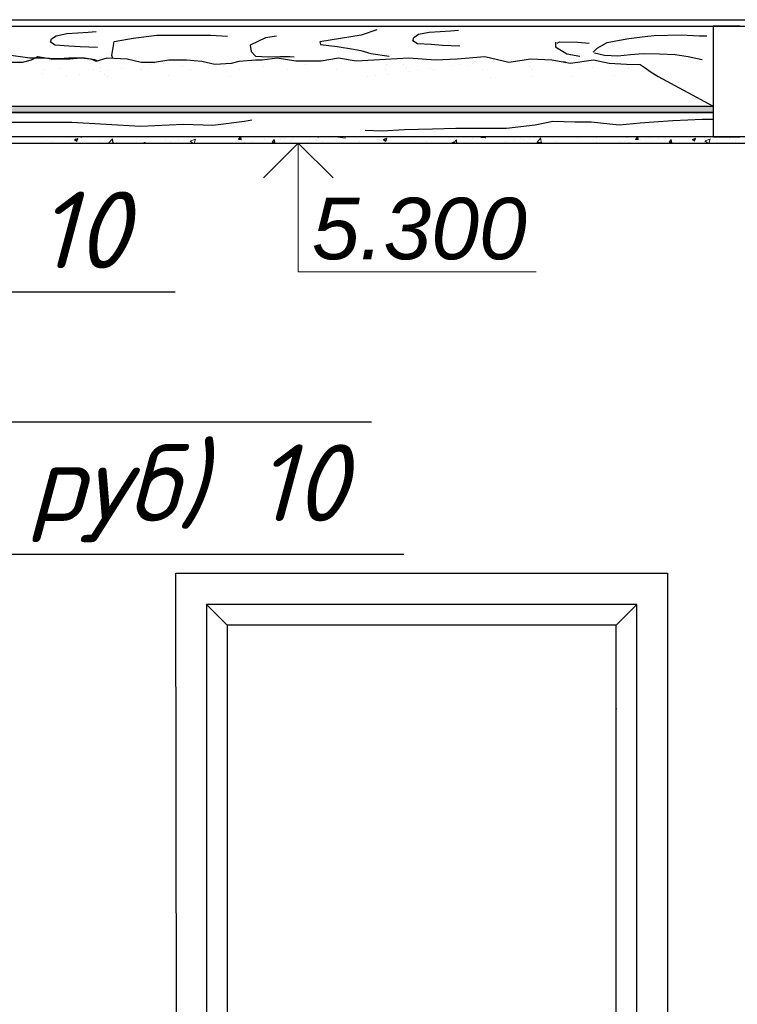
# Model space of a CAD drawing. Header units: millimetres. Extents: x 84778 to 227326, y -44398 to 146312.
# Tile 50 of 67: x 194694 to 197027, y 599 to 3800. Entities that reach past the tile are written whole.
import ezdxf

# ---------------------------------------------------------------- set-up
doc = ezdxf.new("R2010")
doc.units = ezdxf.units.MM
doc.header["$LTSCALE"] = 10
doc.layers.add('Размерная', color=7, linetype='Continuous')
doc.layers.add('Тонкая', color=7, linetype='Continuous', lineweight=25)
doc.styles.add('Isocpeur', font='isocpeui.ttf')
doc.styles.add('STIL 888', font='ARIALI.TTF')

msp = doc.modelspace()

# ---------------------------------------------------------------- hatches: boundary and pattern name
at = {"layer": 'Тонкая', "ltscale": 1000}
msp.add_hatch(color=256, dxfattribs=at).paths.add_polyline_path([(189424, 3498.6), (189454, 3518.6), (196948.6, 3518.6), (196948.6, 3498.6)])

# ---------------------------------------------------------------- linework, layer by layer
for p, q in [((195201.7, 2000.6), (196800.1, 2000.6)), ((195206.5, -2001.4), (195201.7, 2000.6)), ((196800.1, 2000.6), (196800.1, -2001.4)), ((195301.6, 1898.7), (195368.2, 1832.1)), ((196700.2, 1898.7), (195301.6, 1898.7)), ((195301.6, 1898.7), (195301.6, -971.1)), ((196633.6, 1832.1), (196700.2, 1898.7)), ((196700.2, -971.1), (196700.2, 1898.7)), ((196633.6, 1832.1), (195368.2, 1832.1)), ((195368.2, 1832.1), (195368.2, -904.5)), ((196633.6, -904.5), (196633.6, 1832.1))]:
    msp.add_line(p, q)
msp.add_point((196633.6, 1559.7))
at = {"layer": 'Размерная', "linetype": 'Continuous', "lineweight": 20}
for p, q in [((195486.4, 3285.5), (195599.6, 3398.6)), ((195712.7, 3285.5), (195599.6, 3398.6)), ((195599.6, 3398.6), (195599.6, 2980)), ((195599.6, 2980), (196373.5, 2980))]:
    msp.add_line(p, q, dxfattribs=at)
at = {"layer": 'Тонкая', "linetype": 'Continuous', "ltscale": 1000}
for p, q in [((189844.7, 3779), (197071.6, 3779)), ((197035.4, 3778.6), (196948.6, 3778.6)), ((196948.6, 3778.6), (196948.6, 3418.6)), ((194797.8, 3737.3), (194812.3, 3747.8)), ((194812.3, 3747.8), (194846.9, 3754.6)), ((194846.9, 3754.6), (194883.4, 3756.5)), ((194883.4, 3756.5), (194917.1, 3759.4)), ((194917.1, 3759.4), (194943.1, 3761.3)), ((195063.5, 3739.2), (195140.1, 3749.6)), ((195140.1, 3749.6), (195199.3, 3749.6)), ((195199.3, 3749.6), (195262, 3749.6)), ((195262, 3749.6), (195314.2, 3749.6)), ((195314.2, 3749.6), (195369.9, 3746.1)), ((195528.6, 3746), (195493.6, 3741.3)), ((195804.5, 3749.4), (195669.9, 3728.2)), ((195855.5, 3766.7), (195804.5, 3749.4)), ((195975.8, 3741.7), (195990.2, 3752.3)), ((195990.2, 3752.3), (196024.8, 3759)), ((196024.8, 3759), (196061.4, 3760.9)), ((196061.4, 3760.9), (196095.1, 3763.8)), ((196095.1, 3763.8), (196121, 3765.7)), ((196709.5, 3743), (196736.5, 3746)), ((196736.5, 3746), (196756.4, 3748.3)), ((196756.4, 3748.3), (196844.1, 3750.8)), ((196844.1, 3750.8), (196904.7, 3746.9)), ((196904.7, 3746.9), (196904.7, 3746.9)), ((196904.7, 3746.9), (196928.2, 3746.9)), ((196928.2, 3746.9), (196928.2, 3746.9)), ((194794, 3726.7), (194797.8, 3737.3)), ((194809.4, 3717.1), (194794, 3726.7)), ((194853.6, 3714.2), (194809.4, 3717.1)), ((194891.1, 3711.3), (194853.6, 3714.2)), ((194993.9, 3683.5), (195000.9, 3728.7)), ((195000.9, 3728.7), (195063.5, 3739.2)), ((195493.6, 3741.3), (195443.4, 3716.7)), ((195443.4, 3716.7), (195446.2, 3696.8)), ((195669.9, 3728.2), (195671.8, 3719.6)), ((195671.8, 3719.6), (195725.7, 3712.9)), ((195725.7, 3712.9), (195779.5, 3704.2)), ((195971.9, 3731.1), (195975.8, 3741.7)), ((195987.3, 3721.5), (195971.9, 3731.1)), ((196031.6, 3718.6), (195987.3, 3721.5)), ((196069.1, 3715.7), (196031.6, 3718.6)), ((196124.9, 3713.8), (196069.1, 3715.7)), ((196435.6, 3726.4), (196435.6, 3711.3)), ((196441.7, 3723.3), (196449.2, 3727.9)), ((196449.2, 3727.9), (196508.2, 3726.4)), ((196508.2, 3726.4), (196545.9, 3723.3)), ((196571.6, 3707.1), (196603.6, 3726.1)), ((196603.6, 3726.1), (196644.6, 3733.1)), ((196644.6, 3733.1), (196674.6, 3738.1)), ((196674.6, 3738.1), (196709.5, 3743)), ((194657.4, 3685.4), (194726.6, 3675.7)), ((194946.9, 3709.4), (194891.1, 3711.3)), ((194997.4, 3673.1), (194993.9, 3683.5)), ((195446.2, 3696.8), (195460.4, 3681.7)), ((195460.4, 3681.7), (195502.1, 3678.8)), ((195779.5, 3704.2), (195803.6, 3699.4)), ((195803.6, 3699.4), (195835.3, 3689.8)), ((195835.3, 3689.8), (195895.4, 3681.5)), ((196435.6, 3711.3), (196473.4, 3688.6)), ((196473.4, 3688.6), (196515.7, 3681.1)), ((196558.6, 3694.1), (196571.6, 3707.1)), ((196562.6, 3692.2), (196595.8, 3684.3)), ((196595.8, 3684.3), (196638.8, 3682.4)), ((196638.8, 3682.4), (196679.9, 3686.3)), ((196679.9, 3686.3), (196721, 3690.2)), ((196721, 3690.2), (196773.7, 3688.3)), ((196773.7, 3688.3), (196824.6, 3686.3)), ((196824.6, 3686.3), (196867.6, 3680.4)), ((194657, 3661.9), (194703.5, 3661.9)), ((194703.5, 3661.9), (194732.1, 3669)), ((194722.9, 3664.3), (194722.9, 3664.3)), ((194726.6, 3675.7), (194761.3, 3675.7)), ((194732.1, 3669), (194753.5, 3679.7)), ((194753.5, 3679.7), (194796.4, 3672.6)), ((194761.3, 3675.7), (194791.1, 3674.8)), ((194791.1, 3674.8), (194821.9, 3673.8)), ((194796.4, 3672.6), (194835.7, 3672.6)), ((194821.9, 3673.8), (194853.6, 3675.7)), ((194835.7, 3672.6), (194857.2, 3672.6)), ((194853.6, 3675.7), (194904.6, 3675.7)), ((194857.2, 3672.6), (194892.9, 3676.2)), ((194892.9, 3676.2), (194925.1, 3672.6)), ((194904.6, 3675.7), (194937.3, 3670)), ((194919.8, 3668.4), (194919.8, 3668.4)), ((194925.1, 3672.6), (194942.9, 3665.4)), ((194937.3, 3670), (194945, 3667.1)), ((194942.9, 3665.4), (194978.7, 3676.2)), ((194978.7, 3676.2), (195043, 3672.6)), ((195043, 3672.6), (195089.5, 3661.9)), ((195089.5, 3661.9), (195132.4, 3661.9)), ((195093.1, 3649), (195093.1, 3649)), ((195119.5, 3652.5), (195119.5, 3652.5)), ((195132.4, 3661.9), (195178.8, 3669)), ((195132.4, 3658.1), (195132.4, 3658.1)), ((195160.8, 3657.9), (195160.8, 3657.9)), ((195178.8, 3669), (195236, 3669)), ((195229.8, 3667), (195229.8, 3667)), ((195236, 3669), (195286, 3665.4)), ((195286, 3665.4), (195328.9, 3654.7)), ((195328.9, 3654.7), (195382.5, 3658.3)), ((195357.4, 3648.9), (195357.4, 3648.9)), ((195382.5, 3658.3), (195407.6, 3665.4)), ((195407.6, 3665.4), (195461.2, 3669)), ((195461.2, 3669), (195482.6, 3669)), ((195482.6, 3669), (195530.7, 3676.3)), ((195502.1, 3678.8), (195539.9, 3679.8)), ((195530.7, 3676.3), (195591.5, 3665.6)), ((195539.9, 3679.8), (195573.1, 3679.8)), ((195573.1, 3679.8), (195586, 3679.4)), ((195591.5, 3665.6), (195673.7, 3665.6)), ((195624.5, 3653.2), (195624.5, 3653.2)), ((195673.7, 3665.6), (195730.8, 3676.3)), ((195730.8, 3676.3), (195788, 3665.6)), ((195738.9, 3655.9), (195738.9, 3655.9)), ((195788, 3665.6), (195845.2, 3669.2)), ((195845.2, 3669.2), (195959.6, 3676.3)), ((195887.4, 3654.3), (195887.4, 3654.3)), ((195942.1, 3654.2), (195942.1, 3654.2)), ((195959.6, 3676.3), (196045.4, 3669.2)), ((196024.6, 3659.2), (196024.6, 3659.2)), ((196045.4, 3669.2), (196116.8, 3672.8)), ((196097.1, 3649.6), (196097.1, 3649.6)), ((196116.8, 3672.8), (196206.2, 3679.9)), ((196123.6, 3653.1), (196123.6, 3653.1)), ((196148.4, 3649.7), (196148.4, 3649.7)), ((196157.6, 3660.9), (196157.6, 3660.9)), ((196164.9, 3658.5), (196164.9, 3658.5)), ((196206.2, 3679.9), (196284.8, 3662)), ((196233.9, 3667.6), (196233.9, 3667.6)), ((196284.8, 3662), (196356.3, 3672.8)), ((196287.6, 3660.3), (196287.6, 3660.3)), ((196356.3, 3672.8), (196424.2, 3669.2)), ((196424.2, 3669.2), (196485, 3658.5)), ((196424.8, 3665.3), (196424.8, 3665.3)), ((196461.8, 3662.6), (196468.9, 3663)), ((196485, 3658.5), (196560, 3669.2)), ((196557.7, 3666.9), (196557.7, 3666.9)), ((196560, 3669.2), (196610.1, 3658.5)), ((196610.1, 3658.5), (196667.3, 3654.9)), ((196667.3, 3654.9), (196711.4, 3654.2)), ((196711.4, 3654.2), (196728, 3643.5)), ((196867.6, 3680.4), (196912.6, 3670.7)), ((194767.1, 3623.8), (194767.1, 3623.8)), ((194774.9, 3636.8), (194774.9, 3636.8)), ((194824.3, 3641.2), (194824.3, 3641.2)), ((194887.4, 3621.9), (194887.4, 3621.9)), ((194933.1, 3637.1), (194933.1, 3637.1)), ((194956.4, 3631), (194956.4, 3631)), ((194957.2, 3642.9), (194957.2, 3642.9)), ((194970.3, 3622.1), (194970.3, 3622.1)), ((194982.8, 3634.4), (194982.8, 3634.4)), ((195024.1, 3639.9), (195024.1, 3639.9)), ((195087.2, 3642.3), (195087.2, 3642.3)), ((195091.3, 3637.4), (195091.3, 3637.4)), ((195176.6, 3617.6), (195176.6, 3617.6)), ((195224.4, 3647.2), (195224.4, 3647.2)), ((195249.5, 3637.7), (195249.5, 3637.7)), ((195407.7, 3638), (195407.7, 3638)), ((195487.3, 3648.3), (195487.3, 3648.3)), ((195565.9, 3638.3), (195565.9, 3638.3)), ((195724.1, 3638.5), (195724.1, 3638.5)), ((195850.1, 3617.1), (195850.1, 3617.1)), ((195882.3, 3638.8), (195882.3, 3638.8)), ((195891.4, 3622.5), (195891.4, 3622.5)), ((195951.5, 3645.6), (195951.5, 3645.6)), ((195960.4, 3631.6), (195960.4, 3631.6)), ((195986.8, 3635.1), (195986.8, 3635.1)), ((196028.1, 3640.5), (196028.1, 3640.5)), ((196040.5, 3639.1), (196040.5, 3639.1)), ((196198.7, 3639.4), (196198.7, 3639.4)), ((196351.7, 3648), (196351.7, 3648)), ((196356.9, 3639.7), (196356.9, 3639.7)), ((196361, 3639.4), (196361, 3639.4)), ((196515.1, 3640), (196515.1, 3640)), ((196557.9, 3643.5), (196557.9, 3643.5)), ((196626.4, 3619.3), (196626.4, 3619.3)), ((196673.3, 3640.3), (196673.3, 3640.3)), ((196728, 3643.5), (196746.9, 3629.3)), ((196746.9, 3629.3), (196769.4, 3615.2)), ((196759.4, 3621), (196759.4, 3621)), ((194846.1, 3616.4), (194846.1, 3616.4)), ((194979.7, 3613.5), (194979.7, 3613.5)), ((195379.9, 3615.8), (195379.9, 3615.8)), ((195823.6, 3613.6), (195823.6, 3613.6)), ((196226.3, 3613.3), (196226.3, 3613.3)), ((196359.3, 3615), (196359.3, 3615)), ((196489.2, 3614.4), (196489.2, 3614.4)), ((196769.4, 3615.2), (196948.6, 3518.6)), ((189424, 3498.6), (196948.6, 3498.6)), ((189454, 3518.6), (196948.6, 3518.6)), ((194819.3, 3465.9), (194631, 3465.9)), ((194863.8, 3465.9), (194819.3, 3465.9)), ((195086.3, 3452.2), (194863.8, 3465.9)), ((195226.6, 3459), (195086.3, 3452.2)), ((195322.5, 3455.6), (195226.6, 3459)), ((195425.2, 3469.3), (195322.5, 3455.6)), ((195449.1, 3472.7), (195425.2, 3469.3)), ((196276.6, 3447.3), (196369.8, 3458.4)), ((196369.8, 3458.4), (196427.4, 3469.5)), ((196427.4, 3469.5), (196498.4, 3467.3)), ((196498.4, 3467.3), (196551.6, 3467.3)), ((196551.6, 3467.3), (196642.6, 3458.4)), ((196642.6, 3458.4), (196711.3, 3465)), ((196711.3, 3465), (196755.7, 3467.3)), ((196755.7, 3467.3), (196817.8, 3471.7)), ((196817.8, 3471.7), (196866.6, 3473.9)), ((196866.6, 3473.9), (196913.1, 3476.1)), ((196913.1, 3476.1), (196948.6, 3476.1)), ((195816.8, 3440.6), (195872.3, 3438.4)), ((195872.3, 3438.4), (195945.5, 3442.9)), ((195945.5, 3442.9), (196036.4, 3445.1)), ((196036.4, 3445.1), (196111.8, 3447.3)), ((196111.8, 3447.3), (196276.6, 3447.3)), ((194796, 3403), (194796, 3403)), ((194872.7, 3410.1), (194880.3, 3405)), ((194873, 3409.9), (194883.7, 3414)), ((194874.3, 3413.8), (194874.3, 3413.8)), ((194880.2, 3405.1), (194883.3, 3414.3)), ((194952.6, 3409.7), (194952.6, 3409.7)), ((194984.3, 3399.8), (194996.2, 3412.2)), ((194984.3, 3399.6), (194990.9, 3398.6)), ((194997.8, 3398.6), (194996.2, 3412.3)), ((195010.1, 3401.2), (195010.1, 3401.2)), ((195094.3, 3398.6), (195102.7, 3401.8)), ((195101.2, 3398.6), (195102.3, 3402.1)), ((195106.4, 3413.9), (195106.4, 3413.9)), ((195166.9, 3406.8), (195166.9, 3406.8)), ((195183.8, 3404.7), (195183.8, 3404.7)), ((195262.9, 3416.1), (195262.9, 3416.1)), ((195405.8, 3411), (195414.9, 3410.2)), ((195406.3, 3411), (195412.7, 3418.6)), ((195414.5, 3409.3), (195412.8, 3418.6)), ((195450.5, 3404.4), (195450.5, 3404.4)), ((195473.6, 3418.4), (195473.6, 3418.4)), ((195488.7, 3409.4), (195488.7, 3409.4)), ((195491.7, 3399.2), (195491.7, 3399.2)), ((195515.1, 3401.5), (195524.2, 3400.7)), ((195515.6, 3401.4), (195523, 3410.2)), ((195523.8, 3399.7), (195522, 3409.2)), ((195546.4, 3417), (195546.4, 3417)), ((195554.9, 3414.9), (195554.9, 3414.9)), ((195573.7, 3408), (195573.7, 3408)), ((195580.6, 3414.5), (195580.6, 3414.5)), ((195630.6, 3398.6), (195632.3, 3400.6)), ((195631.6, 3398.6), (195631.4, 3399.7)), ((195636.3, 3411.5), (195636.3, 3411.5)), ((195650.7, 3417.8), (195650.7, 3417.8)), ((195663.8, 3418.6), (195665.4, 3417.5)), ((195665.3, 3417.6), (195665.7, 3418.6)), ((195717.6, 3408), (195717.6, 3408)), ((195799, 3404.6), (195799, 3404.6)), ((195832.8, 3399.9), (195832.8, 3399.9)), ((195876.8, 3410.4), (195884.4, 3405.3)), ((195877.1, 3410.3), (195887.8, 3414.4)), ((195880.4, 3401.2), (195880.4, 3401.2)), ((195883.2, 3399), (195883.2, 3399)), ((195884.3, 3405.4), (195887.4, 3414.6)), ((195890.5, 3407.5), (195890.5, 3407.5)), ((195962.4, 3410.4), (195962.4, 3410.4)), ((196018.7, 3399.8), (196018.7, 3399.8)), ((196097.5, 3398.6), (196106.8, 3402.2)), ((196104.3, 3398.6), (196114.5, 3409.3)), ((196105.2, 3398.6), (196106.4, 3402.4)), ((196107.6, 3415.1), (196107.6, 3415.1)), ((196115.8, 3398.6), (196114.5, 3409.4)), ((196273.1, 3402.3), (196273.1, 3402.3)), ((196321.8, 3412.1), (196321.8, 3412.1)), ((196330.9, 3410.6), (196330.9, 3410.6)), ((196350.1, 3412.1), (196350.1, 3412.1)), ((196369.1, 3415.6), (196369.1, 3415.6)), ((196646.7, 3404.6), (196646.7, 3404.6)), ((196661.8, 3404.7), (196661.8, 3404.7)), ((196668.4, 3418.6), (196669.5, 3417.9)), ((196669.4, 3417.9), (196669.7, 3418.6)), ((196675.1, 3401.1), (196675.1, 3401.1)), ((196696.4, 3410.9), (196705.5, 3410.1)), ((196696.9, 3410.8), (196703.4, 3418.6)), ((196705.1, 3409.1), (196703.3, 3418.6)), ((196713.2, 3406.1), (196713.2, 3406.1)), ((196740.1, 3415.4), (196740.1, 3415.4)), ((196770.9, 3413.7), (196770.9, 3413.7)), ((196805.7, 3401.3), (196814.8, 3400.5)), ((196806.2, 3401.3), (196813.6, 3410)), ((196814.4, 3399.6), (196812.6, 3409.1)), ((196880.9, 3410.8), (196888.5, 3405.7)), ((196881.2, 3410.6), (196891.9, 3414.7)), ((196888.5, 3405.7), (196891.6, 3414.9)), ((196919.1, 3416.9), (196919.1, 3416.9)), ((196921.3, 3398.6), (196922.9, 3400.5)), ((196922.1, 3398.6), (196921.9, 3399.5)), ((196948.6, 3418.6), (197035.4, 3418.6)), ((197000.4, 3413.5), (197000.4, 3413.5))]:
    msp.add_line(p, q, dxfattribs=at)
at = {"layer": 'Тонкая', "ltscale": 50}
for p, q in [((189949.7, 3799.7), (197071.6, 3799.7)), ((190671.6, 3398.6), (197071.6, 3398.6)), ((190671.6, 3398.6), (195711.6, 3398.6)), ((190671.6, 3398.6), (195711.6, 3398.6)), ((190671.6, 3398.6), (197071.6, 3398.6)), ((190671.6, 3398.6), (197071.6, 3398.6)), ((197071.6, 3418.6), (192031, 3418.6))]:
    msp.add_line(p, q, dxfattribs=at)
at = {"layer": 'Тонкая', "linetype": 'Continuous', "lineweight": 0, "ltscale": 1000}
for p, q in [((189351.6, 3418.6), (197071.6, 3418.6)), ((197071.6, 3398.6), (189351.6, 3398.6)), ((194781.8, 3407.2), (194781.8, 3407.2)), ((194851.5, 3416.9), (194851.5, 3416.9)), ((194892.8, 3418.6), (194895.5, 3416.8)), ((194895.4, 3416.9), (194896, 3418.6)), ((195210.8, 3409), (195210.8, 3409)), ((195247.9, 3405), (195257.3, 3398.6)), ((195248.2, 3404.8), (195266, 3411.7)), ((195261.1, 3398.6), (195265.6, 3411.9)), ((195406.3, 3414.5), (195406.3, 3414.5)), ((195425.1, 3401), (195425.1, 3401)), ((195488.7, 3409.4), (195488.7, 3409.4)), ((195541.9, 3408.8), (195541.9, 3408.8)), ((195660.1, 3408.2), (195660.1, 3408.2)), ((195677.5, 3403.1), (195677.5, 3403.1)), ((195729.9, 3418.2), (195730.3, 3418.6)), ((195729.9, 3418), (195752.5, 3414.5)), ((195752.5, 3414.8), (195752, 3418.6)), ((195857, 3411.7), (195857, 3411.7)), ((196017.2, 3403.3), (196017.2, 3403.3)), ((196158.4, 3406.2), (196158.4, 3406.2)), ((196166.3, 3414.3), (196166.3, 3414.3)), ((196193.3, 3417.3), (196208.5, 3416)), ((196193.8, 3417.3), (196195, 3418.6)), ((196208.1, 3415), (196207.4, 3418.6)), ((196301.9, 3408.5), (196301.9, 3408.5)), ((196375.5, 3401.4), (196390.7, 3400.1)), ((196376, 3401.3), (196388.3, 3415.9)), ((196376.5, 3399.4), (196376.5, 3399.4)), ((196390.3, 3399.1), (196387.3, 3415)), ((196437.5, 3402.8), (196437.5, 3402.8)), ((196506.9, 3417.3), (196506.9, 3417.3)), ((196567.2, 3418.6), (196569, 3417.4)), ((196569, 3417.5), (196569.4, 3418.6)), ((196569.3, 3398.6), (196570.5, 3400)), ((196569.6, 3398.6), (196569.5, 3399.1)), ((196706.8, 3416.1), (196706.8, 3416.1)), ((196892.4, 3411.4), (196892.4, 3411.4)), ((196921.4, 3405.6), (196931.7, 3398.6)), ((196921.7, 3405.4), (196939.5, 3412.2)), ((196934.5, 3398.6), (196939.1, 3412.5)), ((197022.8, 3402.2), (197022.8, 3402.2))]:
    msp.add_line(p, q, dxfattribs=at)
at = {"layer": 'Тонкая'}
for p, q in [((191142, 2915.5), (195199.5, 2915.5)), ((191142, 2492.2), (195837.7, 2492.2)), ((191142, 2062.6), (195943.3, 2062.6))]:
    msp.add_line(p, q, dxfattribs=at)
at = {"layer": 'Тонкая', "ltscale": 1000}
msp.add_lwpolyline([(189424, 3498.6), (189454, 3518.6), (196948.6, 3518.6), (196948.6, 3498.6), (189424, 3498.6), (189454, 3518.6)], dxfattribs=at)

# ---------------------------------------------------------------- texts
at = {"layer": 'Размерная', "linetype": 'Continuous', "ltscale": 50, "style": 'STIL 888'}
msp.add_text('5.300', height=200, dxfattribs=at).set_placement((195643.8, 3020.9))
at = {"layer": 'Тонкая', "style": 'Isocpeur'}
for s, p in [('Корка ( известковая ) 10', (191194.8, 2991.3)), ('Утеплитель (шлак) 90', (191183.1, 2611.8)), ('ПАроизоляция ( 2 сл. руб) 10', (191180.5, 2169.3))]:
    msp.add_text(s, height=250, dxfattribs=at).set_placement(p)

doc.saveas('drawing.dxf')
